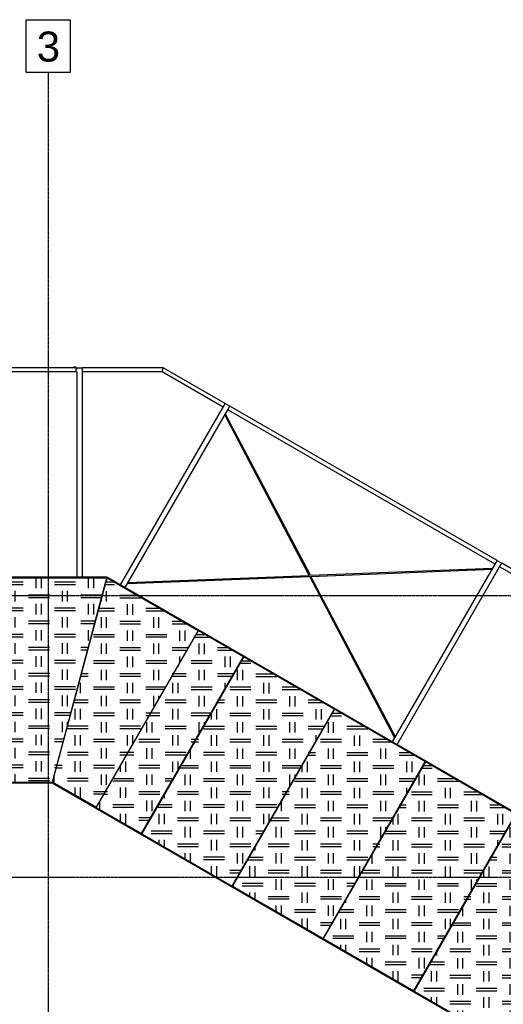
# Model space of a CAD drawing. Header units: millimetres. Extents: x 30 to 60678, y -866 to 36935.
# Tile 17 of 26: x 27825 to 32447, y 27530 to 36935. Entities that reach past the tile are written whole.
import ezdxf

# ---------------------------------------------------------------- set-up
doc = ezdxf.new("R2010")
doc.units = ezdxf.units.MM
doc.linetypes.add('DXK_LINE_DOT3', pattern=[5.9187, 2.979, -0.9799, 0.9799, -0.9799])
doc.styles.add('Arial', font='ARIAL.TTF', dxfattribs={"height": 0.2})

# ---------------------------------------------------------------- blocks, each defined once
blk = doc.blocks.new('Part-13237 - 1314')
h = blk.add_hatch()
h.set_pattern_fill('', color=136, style=0, pattern_type=0)
h.set_pattern_definition([(90, (30089.4, 30875.3), (-500, 3e-14), [100, -150]), (90, (30339.4, 31000.3), (-500, 3e-14), [100, -150]), (0, (29964.38, 31062.8), (0, 250), [200, -300]), (0, (30214.38, 30937.8), (0, 250), [200, -300]), (0, (29964.38, 31037.8), (0, 250), [200, -300]), (90, (30289.4, 31000.3), (-500, 3e-14), [100, -150]), (90, (30039.4, 30875.3), (-500, 3e-14), [100, -150]), (0, (30214.38, 30912.8), (0, 250), [200, -300])])
h.paths.add_polyline_path([(28988.9, 29160.6), (29964.4, 30850.3), (29531.4, 31100.3), (28555.9, 29410.6)])
at = {"color": 7}
for p, q in [((29531.4, 31100.3), (28555.9, 29410.6)), ((29964.4, 30850.3), (29531.4, 31100.3)), ((28988.9, 29160.6), (29964.4, 30850.3)), ((28555.9, 29410.6), (28988.9, 29160.6))]:
    blk.add_line(p, q, dxfattribs=at)
blk = doc.blocks.new('GridLine-2594 - 1314')
at = {"color": 6}
for p, q in [((27888.1, 36934.6), (28310.6, 36934.6)), ((27888.1, 36434.6), (27888.1, 36934.6)), ((28310.6, 36434.6), (28310.6, 36934.6)), ((27888.1, 36434.6), (28310.6, 36434.6))]:
    blk.add_line(p, q, dxfattribs=at)
at = {"color": 6, "linetype": 'DXK_LINE_DOT3'}
blk.add_line((28099.3, 2434.6), (28099.3, 36434.6), dxfattribs=at)
at = {"color": 7, "style": 'Arial'}
blk.add_text('3', height=286.5, dxfattribs=at).set_placement((27988.1, 36534.6))
blk = doc.blocks.new('Part-13240 - 1314')
h = blk.add_hatch()
h.set_pattern_fill('', color=136, style=0, pattern_type=0)
h.set_pattern_definition([(90, (32692.7, 29372.4), (-500, 3e-14), [100, -150]), (90, (32942.7, 29497.4), (-500, 3e-14), [100, -150]), (0, (32567.7, 29559.9), (0, 250), [200, -300]), (0, (32817.7, 29434.9), (0, 250), [200, -300]), (0, (32567.7, 29534.9), (0, 250), [200, -300]), (90, (32892.7, 29497.4), (-500, 3e-14), [100, -150]), (90, (32642.7, 29372.4), (-500, 3e-14), [100, -150]), (0, (32817.7, 29409.9), (0, 250), [200, -300])])
h.paths.add_polyline_path([(31592.3, 27657.8), (32567.7, 29347.4), (31701.7, 29847.4), (30726.2, 28157.7)])
at = {"color": 7}
for p, q in [((31701.7, 29847.4), (30726.2, 28157.7)), ((32567.7, 29347.4), (31701.7, 29847.4)), ((31592.3, 27657.8), (32567.7, 29347.4)), ((30726.2, 28157.7), (31592.3, 27657.8))]:
    blk.add_line(p, q, dxfattribs=at)
blk = doc.blocks.new('GridLine-2603 - 1314')
at = {"color": 6, "linetype": 'DXK_LINE_DOT3'}
blk.add_line((8274.3, 28744.6), (43899.3, 28744.6), dxfattribs=at)
blk = doc.blocks.new('GridLine-2604 - 1314')
at = {"color": 6, "linetype": 'DXK_LINE_DOT3'}
blk.add_line((8274.3, 31434.6), (43899.3, 31434.6), dxfattribs=at)
blk = doc.blocks.new('Part-12990 - 1314')
at = {"color": 7}
for p, q in [((28862.6, 31493.5), (28862.5, 31493.4)), ((28914.5, 31463.5), (28862.6, 31493.5)), ((28914.4, 31463.4), (28914.5, 31463.5))]:
    blk.add_line(p, q, dxfattribs=at)
blk = doc.blocks.new('Part-11413 - 1314')
at = {"color": 7}
for p, q in [((29934.6, 28794.6), (29936.9, 28794.6)), ((31091.6, 28794.6), (31093.9, 28794.6)), ((32248.6, 28794.6), (32250.9, 28794.6)), ((33405.5, 28794.6), (33408.5, 28794.6)), ((31033.9, 28694.6), (31036.2, 28694.6)), ((32190.8, 28694.6), (32193.1, 28694.6)), ((33347.8, 28694.6), (33350.8, 28694.6))]:
    blk.add_line(p, q, dxfattribs=at)
blk = doc.blocks.new('Part-11701 - 1314')
at = {"color": 7}
for p, q in [((28632.9, 31510.4), (28636.8, 31508.2)), ((29483.3, 31019.5), (29484.4, 31018.9)), ((29917.4, 30768.9), (29919.1, 30767.9)), ((30785.2, 30267.9), (30786.9, 30266.9)), ((31652.9, 29766.9), (31654.7, 29765.9)), ((32520.7, 29266), (32522.4, 29265)), ((33405.5, 28794.6), (33408.5, 28794.6))]:
    blk.add_line(p, q, dxfattribs=at)
blk = doc.blocks.new('Part-12415 - 1314')
at = {"color": 7}
for p, q in [((28374.3, 33609.6), (28424.3, 33609.6)), ((28374.3, 31609.5), (28374.3, 33569.6)), ((28424.3, 31609.5), (28424.3, 33569.6))]:
    blk.add_line(p, q, dxfattribs=at)
blk = doc.blocks.new('Part-13236 - 1314')
h = blk.add_hatch()
h.set_pattern_fill('', color=136, style=0, pattern_type=0)
h.set_pattern_definition([(90, (28782.7, 31628.5), (-500, 3e-14), [100, -150]), (90, (29032.7, 31753.5), (-500, 3e-14), [100, -150]), (0, (28657.72, 31815.98), (0, 250), [200, -300]), (0, (28907.72, 31690.98), (0, 250), [200, -300]), (0, (28657.72, 31790.98), (0, 250), [200, -300]), (90, (28982.7, 31753.5), (-500, 3e-14), [100, -150]), (90, (28732.7, 31628.5), (-500, 3e-14), [100, -150]), (0, (28907.72, 31665.98), (0, 250), [200, -300])])
h.paths.add_polyline_path([(28136.8, 29652.6), (28657.7, 31603.5), (27655.2, 31603.5), (27655.2, 29652.6)])
at = {"color": 7}
for p, q in [((28657.7, 31603.5), (27655.2, 31603.5)), ((27655.2, 31603.5), (27655.2, 29652.6)), ((28136.8, 29652.6), (28657.7, 31603.5)), ((27655.2, 29652.6), (28136.8, 29652.6))]:
    blk.add_line(p, q, dxfattribs=at)
blk = doc.blocks.new('Part-12416 - 1314')
at = {"color": 7}
blk.add_line((28374.3, 33609.6), (28424.3, 33609.6), dxfattribs=at)
blk = doc.blocks.new('Part-12471 - 1314')
at = {"color": 7}
for p, q in [((31387.5, 30035.7), (32367.5, 31733.2)), ((31430.8, 30010.7), (32410.8, 31708.2)), ((32387.5, 31767.8), (32430.8, 31742.8))]:
    blk.add_line(p, q, dxfattribs=at)
blk = doc.blocks.new('Part-12472 - 1314')
at = {"color": 7}
blk.add_line((32387.5, 31767.8), (32430.8, 31742.8), dxfattribs=at)
blk = doc.blocks.new('Part-12479 - 1314')
at = {"color": 7}
for p, q in [((28789.3, 31535.6), (29769.3, 33233.1)), ((28832.6, 31510.6), (29812.6, 33208.1)), ((29789.3, 33267.7), (29832.6, 33242.7))]:
    blk.add_line(p, q, dxfattribs=at)
blk = doc.blocks.new('Part-12480 - 1314')
at = {"color": 7}
blk.add_line((29789.3, 33267.7), (29832.6, 33242.7), dxfattribs=at)
blk = doc.blocks.new('Part-12888 - 1314')
at = {"color": 7}
for p, q in [((22648, 29702.6), (22648.5, 29702.6)), ((22661.4, 29652.6), (22648, 29702.6)), ((23143.4, 29702.6), (23145.4, 29702.6)), ((24145.4, 29702.6), (24147.4, 29702.6)), ((25147.4, 29702.6), (25149.4, 29702.6)), ((26149.4, 29702.6), (26151.4, 29702.6)), ((27151.4, 29702.6), (27153.4, 29702.6)), ((27653.4, 29702.6), (27655.2, 29702.6)), ((28137.2, 29652.6), (28150.6, 29702.6)), ((28150.2, 29702.6), (28150.6, 29702.6))]:
    blk.add_line(p, q, dxfattribs=at)
blk = doc.blocks.new('Part-12861 - 1314')
at = {"color": 7}
for p, q in [((28134.8, 29643.6), (28137.2, 29652.6)), ((32872.8, 26908.1), (28134.8, 29643.6)), ((28137.2, 29652.6), (28137.8, 29652.2)), ((28150.6, 29702.6), (28154.9, 29718.6)), ((28154.9, 29718.6), (28155.6, 29718.2)), ((28587.9, 29468.6), (28589, 29468)), ((28554.9, 29411.4), (28556, 29410.8)), ((28989, 29160.8), (28990.8, 29159.8)), ((29022, 29218), (29023.8, 29217)), ((29889.8, 28717), (29891.5, 28716)), ((29856.8, 28659.8), (29858.5, 28658.8)), ((30757.5, 28216), (30759.3, 28215)), ((30724.5, 28158.8), (30726.3, 28157.8)), ((31592.3, 27657.8), (31594, 27656.8)), ((31625.3, 27715), (31627, 27714)), ((32493.1, 27214), (32495.3, 27212.7)), ((32460.1, 27156.8), (32879.4, 26914.7)), ((32872.8, 26908.1), (32879.4, 26914.7)), ((32916, 26951.3), (32927.7, 26963)), ((32927.6, 26963.1), (32927.7, 26963))]:
    blk.add_line(p, q, dxfattribs=at)
blk = doc.blocks.new('Part-12728 - 1314')
at = {"color": 7}
for p, q in [((32410.8, 31708.2), (32430.8, 31742.8)), ((34965.6, 30233.3), (32410.8, 31708.2)), ((34985.6, 30267.9), (32430.8, 31742.8)), ((34965.6, 30233.3), (34985.6, 30267.9))]:
    blk.add_line(p, q, dxfattribs=at)
blk = doc.blocks.new('Part-12729 - 1314')
at = {"color": 7}
for p, q in [((29812.6, 33208.1), (29832.6, 33242.7)), ((32367.5, 31733.2), (29812.6, 33208.1)), ((32387.5, 31767.8), (29832.6, 33242.7)), ((32367.5, 31733.2), (32387.5, 31767.8))]:
    blk.add_line(p, q, dxfattribs=at)
blk = doc.blocks.new('Part-12734 - 1314')
at = {"color": 7}
for p, q in [((29197.2, 33609.6), (28424.3, 33609.6)), ((28424.3, 33569.6), (28424.3, 33609.6)), ((29186.5, 33569.6), (29197.2, 33609.6)), ((29186.5, 33569.6), (28424.3, 33569.6))]:
    blk.add_line(p, q, dxfattribs=at)
blk = doc.blocks.new('Part-12735 - 1314')
at = {"color": 7}
for p, q in [((29186.5, 33569.6), (29197.2, 33609.6)), ((29789.3, 33267.7), (29197.2, 33609.6)), ((29769.3, 33233.1), (29186.5, 33569.6)), ((29769.3, 33233.1), (29789.3, 33267.7))]:
    blk.add_line(p, q, dxfattribs=at)
blk = doc.blocks.new('Part-12803 - 1314')
at = {"color": 7}
blk.add_line((30844.8, 28363.1), (30844.8, 28367.1), dxfattribs=at)
blk = doc.blocks.new('Part-12808 - 1314')
at = {"color": 7}
for p, q in [((32190.8, 28694.6), (32193.1, 28694.6)), ((32103.8, 28539.9), (32103.8, 28543.9))]:
    blk.add_line(p, q, dxfattribs=at)
blk = doc.blocks.new('Part-12845 - 1314')
at = {"color": 7}
for p, q in [((30592.1, 31626.8), (29785, 33160.2)), ((29787.8, 33165.1), (29791, 33166.8)), ((29791.1, 33167.1), (29788.1, 33165.5)), ((29791, 33166.8), (29792.4, 33167.6)), ((29792.4, 33167.6), (29791.1, 33167.1)), ((30603.2, 31627.3), (29792.4, 33167.6)), ((31408.1, 30076.7), (30597.3, 31617)), ((31415.4, 30084.1), (30608.3, 31617.5)), ((31409.3, 30077.2), (31408.1, 30076.7)), ((31412.4, 30078.8), (31409.3, 30077.2))]:
    blk.add_line(p, q, dxfattribs=at)
blk = doc.blocks.new('Part-12846 - 1314')
at = {"color": 7}
for p, q in [((30603.2, 31627.3), (32342.6, 31695.4)), ((32342.6, 31695.4), (32342.5, 31693.8)), ((32342.7, 31694.1), (32342.6, 31695.4)), ((32342.9, 31690.6), (32342.7, 31694.1)), ((28857.9, 31548.9), (30597.3, 31617)), ((28860.6, 31559), (30592.1, 31626.8)), ((30608.3, 31617.5), (32339.8, 31685.3)), ((32342.5, 31693.8), (32342.6, 31690.2)), ((28857.7, 31550.2), (28857.5, 31553.7)), ((28857.9, 31548.9), (28857.7, 31550.2))]:
    blk.add_line(p, q, dxfattribs=at)
blk = doc.blocks.new('Part-12862 - 1314')
at = {"color": 7}
for p, q in [((22643.7, 29718.6), (22644.2, 29718.6)), ((22648, 29702.6), (22643.7, 29718.6)), ((22661.4, 29652.6), (22661.8, 29652.6)), ((22663.8, 29643.6), (22661.4, 29652.6)), ((28134.8, 29643.6), (22663.8, 29643.6)), ((23143.4, 29718.6), (23145.4, 29718.6)), ((23143.4, 29652.6), (23145.4, 29652.6)), ((24145.4, 29718.6), (24147.4, 29718.6)), ((24145.4, 29652.6), (24147.4, 29652.6)), ((25147.4, 29718.6), (25149.4, 29718.6)), ((25147.4, 29652.6), (25149.4, 29652.6)), ((26149.4, 29718.6), (26151.4, 29718.6)), ((26149.4, 29652.6), (26151.4, 29652.6)), ((27151.4, 29718.6), (27153.4, 29718.6)), ((27151.4, 29652.6), (27153.4, 29652.6)), ((27653.4, 29718.6), (27655.2, 29718.6)), ((27653.4, 29652.6), (27655.2, 29652.6)), ((28134.8, 29643.6), (28137.2, 29652.6)), ((28136.8, 29652.6), (28137.2, 29652.6)), ((28150.6, 29702.6), (28154.9, 29718.6)), ((28154.5, 29718.6), (28154.9, 29718.6))]:
    blk.add_line(p, q, dxfattribs=at)
blk = doc.blocks.new('Part-12887 - 1314')
at = {"color": 7}
for p, q in [((28137.2, 29652.6), (28150.6, 29702.6)), ((28150.6, 29702.6), (28151.3, 29702.2)), ((28579.9, 29454.7), (28581, 29454.1)), ((29014, 29204.1), (29015.8, 29203.1)), ((29881.8, 28703.1), (29883.5, 28702.1)), ((30749.5, 28202.1), (30751.3, 28201.1)), ((31617.3, 27701.1), (31619, 27700.1)), ((32485.1, 27200.1), (32487.3, 27198.8)), ((32879.4, 26914.7), (32916, 26951.3)), ((32915.9, 26951.3), (32916, 26951.3))]:
    blk.add_line(p, q, dxfattribs=at)
blk = doc.blocks.new('Part-12914 - 1314')
at = {"color": 7}
for p, q in [((28661.2, 31609.5), (28645.1, 31549.5)), ((28659.6, 31603.5), (28662.1, 31602.1)), ((34311.9, 28347.5), (28661.2, 31609.5)), ((28645.1, 31549.5), (28647.6, 31548.1)), ((29503.3, 31054.1), (29504.4, 31053.5)), ((29530.3, 31100.9), (34307.5, 28343.1)), ((29937.4, 30803.6), (29939.1, 30802.6)), ((30805.2, 30302.6), (30806.9, 30301.6)), ((31673, 29801.6), (31674.7, 29800.6)), ((32540.7, 29300.7), (32542.5, 29299.7)), ((33408.5, 28799.7), (33410.8, 28798.4)), ((34268, 28303.6), (34311.9, 28347.5)), ((34268, 28303.6), (34266.5, 28304.4))]:
    blk.add_line(p, q, dxfattribs=at)
blk = doc.blocks.new('Part-12915 - 1314')
at = {"color": 7}
for p, q in [((28661.2, 31609.5), (22137.4, 31609.5)), ((22137.4, 31609.5), (22153.5, 31549.5)), ((22139, 31603.5), (23145.4, 31603.5)), ((24145.4, 31603.5), (24147.4, 31603.5)), ((25147.4, 31603.5), (25149.4, 31603.5)), ((26149.4, 31603.5), (26151.4, 31603.5)), ((27151.4, 31603.5), (27153.4, 31603.5)), ((27653.4, 31603.5), (28659.6, 31603.5)), ((28645.1, 31549.5), (28661.2, 31609.5)), ((22153.5, 31549.5), (22155.3, 31549.5)), ((23143.4, 31549.5), (23145.4, 31549.5)), ((24145.4, 31549.5), (24147.4, 31549.5)), ((25147.4, 31549.5), (25149.4, 31549.5)), ((26149.4, 31549.5), (26151.4, 31549.5)), ((27151.4, 31549.5), (27153.4, 31549.5)), ((27653.4, 31549.5), (27655.2, 31549.5)), ((28645.1, 31549.5), (28643.3, 31549.5))]:
    blk.add_line(p, q, dxfattribs=at)
blk = doc.blocks.new('Part-12985 - 1314')
at = {"color": 7}
for p, q in [((31460.7, 29993.6), (31460.6, 29993.5)), ((31512.7, 29963.6), (31460.7, 29993.6)), ((31512.6, 29963.5), (31512.7, 29963.6))]:
    blk.add_line(p, q, dxfattribs=at)
blk = doc.blocks.new('Part-12986 - 1314')
at = {"color": 7}
for p, q in [((30594.7, 30493.6), (30594.6, 30493.4)), ((30646.6, 30463.6), (30594.7, 30493.6)), ((30646.5, 30463.4), (30646.6, 30463.6))]:
    blk.add_line(p, q, dxfattribs=at)
blk = doc.blocks.new('Part-12987 - 1314')
at = {"color": 7}
for p, q in [((32378.7, 29463.6), (32326.7, 29493.6)), ((32326.7, 29493.6), (32326.7, 29493.5)), ((32378.6, 29463.5), (32378.7, 29463.6))]:
    blk.add_line(p, q, dxfattribs=at)
blk = doc.blocks.new('Part-12989 - 1314')
at = {"color": 7}
for p, q in [((29728.6, 30993.5), (29728.5, 30993.4)), ((29780.6, 30963.5), (29728.6, 30993.5)), ((29780.5, 30963.4), (29780.6, 30963.5))]:
    blk.add_line(p, q, dxfattribs=at)
blk = doc.blocks.new('Part-13238 - 1314')
h = blk.add_hatch()
h.set_pattern_fill('', color=136, style=0, pattern_type=0)
h.set_pattern_definition([(90, (30957.16, 30374.34), (-500, 3e-14), [100, -150]), (90, (31207.16, 30499.34), (-500, 3e-14), [100, -150]), (0, (30832.16, 30561.84), (0, 250), [200, -300]), (0, (31082.16, 30436.84), (0, 250), [200, -300]), (0, (30832.16, 30536.84), (0, 250), [200, -300]), (90, (31157.16, 30499.34), (-500, 3e-14), [100, -150]), (90, (30907.16, 30374.34), (-500, 3e-14), [100, -150]), (0, (31082.16, 30411.84), (0, 250), [200, -300])])
h.paths.add_polyline_path([(29856.7, 28659.7), (30832.2, 30349.3), (29966.1, 30849.3), (28990.7, 29159.6)])
at = {"color": 7}
for p, q in [((29966.1, 30849.3), (28990.7, 29159.6)), ((30832.2, 30349.3), (29966.1, 30849.3)), ((29856.7, 28659.7), (30832.2, 30349.3)), ((28990.7, 29159.6), (29856.7, 28659.7))]:
    blk.add_line(p, q, dxfattribs=at)
blk = doc.blocks.new('Part-13239 - 1314')
h = blk.add_hatch()
h.set_pattern_fill('', color=136, style=0, pattern_type=0)
h.set_pattern_definition([(90, (31824.93, 29873.37), (-500, 3e-14), [100, -150]), (90, (32074.93, 29998.37), (-500, 3e-14), [100, -150]), (0, (31699.93, 30060.87), (0, 250), [200, -300]), (0, (31949.93, 29935.87), (0, 250), [200, -300]), (0, (31699.93, 30035.87), (0, 250), [200, -300]), (90, (32024.93, 29998.37), (-500, 3e-14), [100, -150]), (90, (31774.93, 29873.37), (-500, 3e-14), [100, -150]), (0, (31949.93, 29910.87), (0, 250), [200, -300])])
h.paths.add_polyline_path([(30724.5, 28158.7), (31699.9, 29848.4), (30833.9, 30348.3), (29858.5, 28658.7)])
at = {"color": 7}
for p, q in [((30833.9, 30348.3), (29858.5, 28658.7)), ((31699.9, 29848.4), (30833.9, 30348.3)), ((30724.5, 28158.7), (31699.9, 29848.4)), ((29858.5, 28658.7), (30724.5, 28158.7))]:
    blk.add_line(p, q, dxfattribs=at)
blk = doc.blocks.new('Part-13241 - 1314')
h = blk.add_hatch()
h.set_pattern_fill('', color=136, style=0, pattern_type=0)
h.set_pattern_definition([(90, (33560.5, 28871.44), (-500, 3e-14), [100, -150]), (90, (33810.5, 28996.44), (-500, 3e-14), [100, -150]), (0, (33435.5, 29058.94), (0, 250), [200, -300]), (0, (33685.5, 28933.94), (0, 250), [200, -300]), (0, (33435.5, 29033.94), (0, 250), [200, -300]), (90, (33760.5, 28996.44), (-500, 3e-14), [100, -150]), (90, (33510.5, 28871.44), (-500, 3e-14), [100, -150]), (0, (33685.5, 28908.94), (0, 250), [200, -300])])
h.paths.add_polyline_path([(32460.1, 27156.8), (33435.5, 28846.4), (32569.4, 29346.4), (31594, 27656.8)])
at = {"color": 7}
for p, q in [((32569.4, 29346.4), (31594, 27656.8)), ((33435.5, 28846.4), (32569.4, 29346.4)), ((32460.1, 27156.8), (33435.5, 28846.4)), ((31594, 27656.8), (32460.1, 27156.8))]:
    blk.add_line(p, q, dxfattribs=at)
blk = doc.blocks.new('Part-13243 - 1314')
h = blk.add_hatch()
h.set_pattern_fill('', color=136, style=0, pattern_type=0)
h.set_pattern_definition([(90, (29655.3, 31125.9), (-500, 3e-14), [100, -150]), (90, (29905.3, 31250.9), (-500, 3e-14), [100, -150]), (0, (29530.3, 31313.4), (0, 250), [200, -300]), (0, (29780.3, 31188.4), (0, 250), [200, -300]), (0, (29530.3, 31288.4), (0, 250), [200, -300]), (90, (29855.3, 31250.9), (-500, 3e-14), [100, -150]), (90, (29605.3, 31125.9), (-500, 3e-14), [100, -150]), (0, (29780.3, 31163.4), (0, 250), [200, -300])])
h.paths.add_polyline_path([(28554.9, 29411.3), (29530.3, 31100.9), (28662.1, 31602.1), (28137.8, 29652.1)])
at = {"color": 7}
for p, q in [((28137.8, 29652.1), (28662.1, 31602.1)), ((28662.1, 31602.1), (29530.3, 31100.9)), ((29530.3, 31100.9), (28554.9, 29411.3)), ((28554.9, 29411.3), (28137.8, 29652.1))]:
    blk.add_line(p, q, dxfattribs=at)
blk = doc.blocks.new('Part-21052 - 1314')
at = {"color": 7}
for p, q in [((28134.8, 29643.6), (22663.8, 29643.6)), ((32872.8, 26908.1), (28134.8, 29643.6))]:
    blk.add_line(p, q, dxfattribs=at)
blk = doc.blocks.new('Bolt-3825 - 1285')
at = {"color": 7}
for p, q in [((32618.5, 5080.1), (32618.5, 5082.1)), ((32638.5, 5080.1), (32618.5, 5080.1)), ((32619.8, 5073.7), (32619.8, 5080.1)), ((32624.1, 5073.7), (32624.1, 5080.1)), ((32632.8, 5073.7), (32632.8, 5080.1)), ((32637.1, 5080.1), (32637.1, 5073.7)), ((32638.5, 5080.1), (32638.5, 5082.1)), ((32637.1, 5073.7), (32619.8, 5073.7))]:
    blk.add_line(p, q, dxfattribs=at)
blk = doc.blocks.new('Part-3815 - 1285')
at = {"color": 7}
for p, q in [((32613.5, 5122.1), (32613.5, 5082.1)), ((32613.5, 5122.1), (34871.1, 5122.1)), ((32613.5, 5082.1), (34871.1, 5082.1)), ((34871.1, 5122.1), (34871.1, 5082.1))]:
    blk.add_line(p, q, dxfattribs=at)
blk = doc.blocks.new('Part-3824 - 1285')
at = {"color": 7}
for p, q in [((32603.5, 5091.1), (32613.5, 5091.1)), ((32603.5, 5086.1), (32613.5, 5086.1))]:
    blk.add_line(p, q, dxfattribs=at)

msp = doc.modelspace()

# ---------------------------------------------------------------- block references
for name in ['GridLine-2594 - 1314', 'Part-12415 - 1314', 'Part-12416 - 1314', 'Part-12734 - 1314', 'Part-12735 - 1314', 'Part-12479 - 1314', 'Part-12480 - 1314', 'Part-12729 - 1314', 'Part-12845 - 1314', 'Part-12846 - 1314', 'Part-12471 - 1314', 'Part-12472 - 1314', 'Part-12728 - 1314', 'GridLine-2604 - 1314', 'Part-12915 - 1314', 'Part-13236 - 1314', 'Part-13243 - 1314', 'Part-12914 - 1314', 'Part-11701 - 1314', 'Part-12990 - 1314', 'Part-13237 - 1314', 'Part-12989 - 1314', 'Part-13238 - 1314', 'Part-12986 - 1314', 'Part-13239 - 1314', 'Part-12985 - 1314', 'Part-13240 - 1314', 'Part-21052 - 1314', 'Part-12862 - 1314', 'Part-12888 - 1314', 'Part-12861 - 1314', 'Part-12887 - 1314', 'Part-12987 - 1314', 'Part-13241 - 1314', 'GridLine-2603 - 1314', 'Part-11413 - 1314', 'Part-12808 - 1314', 'Part-12803 - 1314']:
    msp.add_blockref(name, (0, 0))
at = {"rotation": 180}
for name in ['Part-3815 - 1285', 'Bolt-3825 - 1285', 'Part-3824 - 1285']:
    msp.add_blockref(name, (60977.8, 38691.7), dxfattribs=at)

doc.saveas('drawing.dxf')
